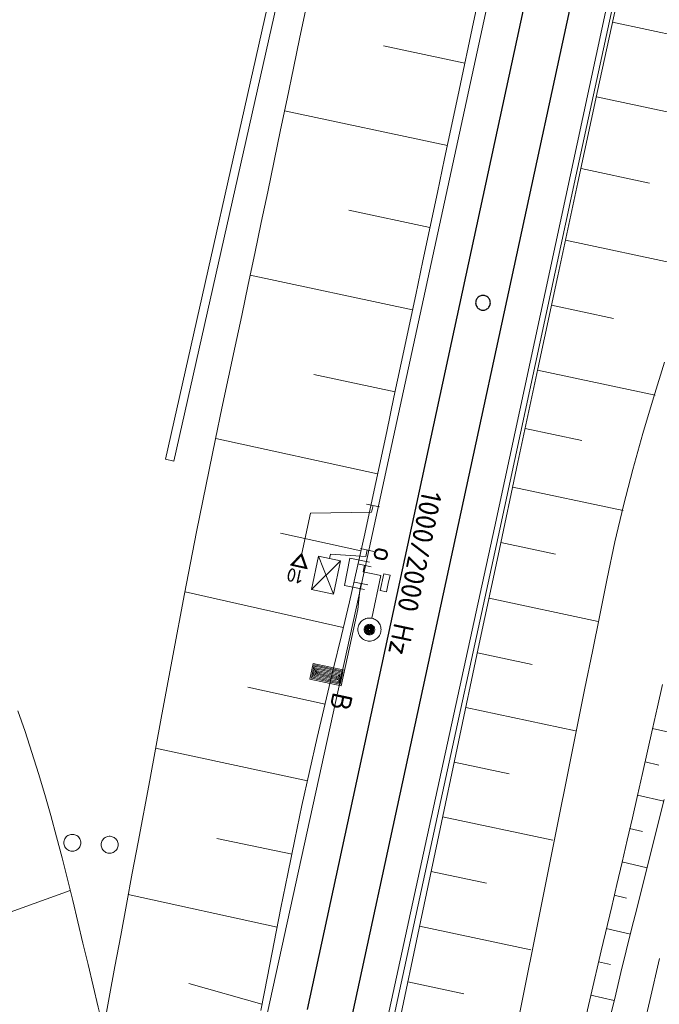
# Model space of a CAD drawing. Header units: metres. Extents: x 3425540 to 3446143, y 5432760 to 5444637.
# Tile 224 of 256: x 3436151 to 3436208, y 5441054 to 5441141. Entities that reach past the tile are written whole.
import ezdxf
from ezdxf.enums import TextEntityAlignment as Align

# ---------------------------------------------------------------- set-up
doc = ezdxf.new("R2010")
doc.units = ezdxf.units.M
for name, color, linetype, lineweight in [('B_Bestand', 9, 'Continuous', 18), ('B_Böschung', 9, 'Continuous', 18), ('B_Flurgrenzen', 9, 'Continuous', 18), ('B_Gleisachse', 9, 'Continuous', 25), ('B_Kilometrierung', 9, 'Continuous', 25), ('Bestand Kabeltröge', 9, 'Continuous', 18), ('Bestand_Neu_Strecke 3433', 9, 'Continuous', 18)]:
    doc.layers.add(name, color=color, linetype=linetype, lineweight=lineweight)
doc.styles.get("Standard").update_dxf_attribs({"font": 'isocpeur.ttf'})

msp = doc.modelspace()

# ---------------------------------------------------------------- linework, layer by layer
at = {"layer": 'B_Bestand'}
for p, q in [((3436183.126, 5441098.07), (3436181.954, 5441098.327)), ((3436182.54, 5441098.198), (3436182.412, 5441097.612)), ((3436182.411, 5441097.612), (3436177.024, 5441097.534)), ((3436182.609, 5441094.14), (3436181.436, 5441094.392)), ((3436179.033, 5441090.361), (3436177.725, 5441093.709)), ((3436181.897, 5441093.68), (3436178.778, 5441093.894)), ((3436182.022, 5441094.266), (3436181.896, 5441093.679)), ((3436179.662, 5441093.293), (3436177.096, 5441090.777)), ((3436182.376, 5441092.789), (3436181.205, 5441093.04)), ((3436181.79, 5441092.914), (3436181.665, 5441092.329)), ((3436181.664, 5441092.327), (3436183.244, 5441091.995)), ((3436183.244, 5441091.995), (3436182.438, 5441088.226)), ((3436183.183, 5441090.692), (3436183.501, 5441092.158)), ((3436183.501, 5441092.158), (3436184.051, 5441092.039)), ((3436184.051, 5441092.039), (3436183.891, 5441091.306)), ((3436182.086, 5441091.179), (3436180.913, 5441091.432)), ((3436181.5, 5441091.306), (3436181.373, 5441090.719)), ((3436183.891, 5441091.306), (3436183.732, 5441090.573)), ((3436181.373, 5441090.72), (3436181.182, 5441089.003)), ((3436183.732, 5441090.573), (3436183.183, 5441090.692))]:
    msp.add_line(p, q, dxfattribs=at)
for points in [[(3436177.024, 5441097.534), (3436176.24, 5441093.953), (3436175.241, 5441092.908), (3436176.711, 5441092.586), (3436176.24, 5441093.953)], [(3436176.219, 5441093.859), (3436175.347, 5441092.944), (3436176.629, 5441092.663), (3436176.219, 5441093.859)], [(3436176.199, 5441093.765), (3436175.455, 5441092.98), (3436176.547, 5441092.741), (3436176.199, 5441093.765)], [(3436178.778, 5441093.894), (3436178.694, 5441093.501), (3436177.725, 5441093.709), (3436177.096, 5441090.777), (3436179.033, 5441090.361), (3436179.662, 5441093.293), (3436178.694, 5441093.501)], [(3436182.223, 5441093.198), (3436180.502, 5441093.543), (3436180.019, 5441091.115), (3436181.778, 5441090.758)], [(3436181.182, 5441089.003), (3436179.725, 5441082.258), (3436176.963, 5441082.855), (3436177.262, 5441084.236), (3436180.023, 5441083.639)], [(3436181.225, 5441087.441), (3436181.208, 5441087.335), (3436181.202, 5441087.229), (3436181.208, 5441087.121), (3436181.225, 5441087.016), (3436181.253, 5441086.912), (3436181.29, 5441086.812), (3436181.339, 5441086.717), (3436181.397, 5441086.628), (3436181.464, 5441086.545), (3436181.54, 5441086.469), (3436181.623, 5441086.401), (3436181.712, 5441086.343), (3436181.807, 5441086.295), (3436181.907, 5441086.255), (3436182.011, 5441086.228), (3436182.116, 5441086.211), (3436182.223, 5441086.206), (3436182.33, 5441086.211), (3436182.436, 5441086.227), (3436182.539, 5441086.255), (3436182.639, 5441086.293), (3436182.734, 5441086.341), (3436182.824, 5441086.4), (3436182.907, 5441086.466), (3436182.982, 5441086.542), (3436183.05, 5441086.625), (3436183.108, 5441086.715), (3436183.158, 5441086.81), (3436183.196, 5441086.91), (3436183.224, 5441087.013), (3436183.241, 5441087.119), (3436183.246, 5441087.226), (3436183.241, 5441087.332), (3436183.224, 5441087.438), (3436183.196, 5441087.541), (3436183.159, 5441087.641), (3436183.11, 5441087.737), (3436183.052, 5441087.826), (3436182.985, 5441087.91), (3436182.909, 5441087.986), (3436182.826, 5441088.053), (3436182.736, 5441088.111), (3436182.642, 5441088.16), (3436182.542, 5441088.198), (3436182.438, 5441088.226), (3436182.332, 5441088.243), (3436182.226, 5441088.249), (3436182.119, 5441088.243), (3436182.013, 5441088.227), (3436181.91, 5441088.199), (3436181.81, 5441088.161), (3436181.715, 5441088.112), (3436181.625, 5441088.054), (3436181.542, 5441087.987), (3436181.466, 5441087.911), (3436181.399, 5441087.829), (3436181.34, 5441087.739), (3436181.291, 5441087.644), (3436181.253, 5441087.544), (3436181.225, 5441087.441)], [(3436181.77, 5441087.324), (3436181.763, 5441087.276), (3436181.76, 5441087.227), (3436181.762, 5441087.179), (3436181.77, 5441087.131), (3436181.783, 5441087.084), (3436181.8, 5441087.038), (3436181.822, 5441086.995), (3436181.848, 5441086.954), (3436181.879, 5441086.917), (3436181.913, 5441086.882), (3436181.951, 5441086.851), (3436181.992, 5441086.825), (3436182.035, 5441086.803), (3436182.08, 5441086.785), (3436182.128, 5441086.773), (3436182.175, 5441086.765), (3436182.224, 5441086.763), (3436182.272, 5441086.765), (3436182.32, 5441086.772), (3436182.367, 5441086.785), (3436182.413, 5441086.803), (3436182.456, 5441086.824), (3436182.497, 5441086.851), (3436182.534, 5441086.881), (3436182.569, 5441086.916), (3436182.6, 5441086.953), (3436182.626, 5441086.994), (3436182.648, 5441087.037), (3436182.666, 5441087.083), (3436182.679, 5441087.13), (3436182.686, 5441087.178), (3436182.689, 5441087.227), (3436182.686, 5441087.275), (3436182.679, 5441087.323), (3436182.666, 5441087.37), (3436182.649, 5441087.415), (3436182.627, 5441087.458), (3436182.6, 5441087.499), (3436182.57, 5441087.537), (3436182.536, 5441087.571), (3436182.498, 5441087.602), (3436182.457, 5441087.629), (3436182.414, 5441087.651), (3436182.369, 5441087.668), (3436182.321, 5441087.681), (3436182.274, 5441087.689), (3436182.225, 5441087.692), (3436182.176, 5441087.689), (3436182.128, 5441087.681), (3436182.081, 5441087.669), (3436182.036, 5441087.651), (3436181.993, 5441087.629), (3436181.952, 5441087.603), (3436181.914, 5441087.573), (3436181.88, 5441087.538), (3436181.849, 5441087.5), (3436181.823, 5441087.46), (3436181.801, 5441087.417), (3436181.783, 5441087.371), (3436181.77, 5441087.324)], [(3436181.861, 5441087.305), (3436181.855, 5441087.267), (3436181.853, 5441087.227), (3436181.855, 5441087.188), (3436181.861, 5441087.15), (3436181.871, 5441087.113), (3436181.885, 5441087.076), (3436181.902, 5441087.041), (3436181.923, 5441087.009), (3436181.948, 5441086.979), (3436181.975, 5441086.951), (3436182.006, 5441086.926), (3436182.038, 5441086.906), (3436182.073, 5441086.888), (3436182.109, 5441086.873), (3436182.147, 5441086.864), (3436182.185, 5441086.857), (3436182.224, 5441086.855), (3436182.263, 5441086.858), (3436182.301, 5441086.863), (3436182.339, 5441086.874), (3436182.375, 5441086.887), (3436182.41, 5441086.905), (3436182.442, 5441086.926), (3436182.473, 5441086.95), (3436182.5, 5441086.978), (3436182.525, 5441087.008), (3436182.546, 5441087.041), (3436182.563, 5441087.075), (3436182.578, 5441087.112), (3436182.588, 5441087.149), (3436182.594, 5441087.188), (3436182.596, 5441087.227), (3436182.594, 5441087.265), (3436182.588, 5441087.303), (3436182.578, 5441087.342), (3436182.564, 5441087.378), (3436182.546, 5441087.412), (3436182.525, 5441087.445), (3436182.501, 5441087.475), (3436182.474, 5441087.502), (3436182.443, 5441087.527), (3436182.411, 5441087.548), (3436182.376, 5441087.566), (3436182.339, 5441087.58), (3436182.302, 5441087.591), (3436182.264, 5441087.596), (3436182.225, 5441087.598), (3436182.186, 5441087.596), (3436182.148, 5441087.59), (3436182.11, 5441087.58), (3436182.074, 5441087.567), (3436182.039, 5441087.549), (3436182.006, 5441087.528), (3436181.976, 5441087.503), (3436181.949, 5441087.476), (3436181.924, 5441087.445), (3436181.903, 5441087.413), (3436181.885, 5441087.379), (3436181.871, 5441087.343), (3436181.861, 5441087.305)], [(3436181.952, 5441087.286), (3436181.948, 5441087.256), (3436181.946, 5441087.227), (3436181.947, 5441087.198), (3436181.952, 5441087.169), (3436181.959, 5441087.141), (3436181.969, 5441087.114), (3436181.983, 5441087.088), (3436181.999, 5441087.063), (3436182.017, 5441087.04), (3436182.038, 5441087.02), (3436182.06, 5441087.002), (3436182.085, 5441086.986), (3436182.111, 5441086.973), (3436182.138, 5441086.962), (3436182.167, 5441086.955), (3436182.195, 5441086.95), (3436182.224, 5441086.948), (3436182.253, 5441086.95), (3436182.282, 5441086.954), (3436182.31, 5441086.962), (3436182.337, 5441086.972), (3436182.363, 5441086.986), (3436182.388, 5441087.002), (3436182.411, 5441087.019), (3436182.431, 5441087.04), (3436182.45, 5441087.063), (3436182.466, 5441087.087), (3436182.479, 5441087.113), (3436182.489, 5441087.14), (3436182.497, 5441087.169), (3436182.501, 5441087.197), (3436182.503, 5441087.227), (3436182.502, 5441087.255), (3436182.497, 5441087.285), (3436182.49, 5441087.313), (3436182.479, 5441087.34), (3436182.466, 5441087.366), (3436182.45, 5441087.39), (3436182.432, 5441087.413), (3436182.411, 5441087.434), (3436182.389, 5441087.452), (3436182.364, 5441087.468), (3436182.338, 5441087.481), (3436182.311, 5441087.491), (3436182.282, 5441087.5), (3436182.254, 5441087.504), (3436182.225, 5441087.505), (3436182.196, 5441087.504), (3436182.167, 5441087.499), (3436182.139, 5441087.492), (3436182.111, 5441087.482), (3436182.086, 5441087.468), (3436182.061, 5441087.453), (3436182.038, 5441087.434), (3436182.017, 5441087.414), (3436181.999, 5441087.391), (3436181.983, 5441087.367), (3436181.97, 5441087.341), (3436181.96, 5441087.313), (3436181.952, 5441087.286)], [(3436182.042, 5441087.266), (3436182.04, 5441087.247), (3436182.039, 5441087.227), (3436182.04, 5441087.208), (3436182.043, 5441087.189), (3436182.048, 5441087.17), (3436182.055, 5441087.152), (3436182.064, 5441087.134), (3436182.074, 5441087.118), (3436182.086, 5441087.103), (3436182.1, 5441087.089), (3436182.115, 5441087.077), (3436182.131, 5441087.066), (3436182.149, 5441087.057), (3436182.167, 5441087.05), (3436182.186, 5441087.046), (3436182.204, 5441087.042), (3436182.224, 5441087.041), (3436182.243, 5441087.042), (3436182.263, 5441087.045), (3436182.282, 5441087.05), (3436182.3, 5441087.057), (3436182.317, 5441087.066), (3436182.333, 5441087.077), (3436182.348, 5441087.089), (3436182.362, 5441087.103), (3436182.374, 5441087.118), (3436182.385, 5441087.134), (3436182.394, 5441087.151), (3436182.401, 5441087.17), (3436182.406, 5441087.188), (3436182.409, 5441087.208), (3436182.41, 5441087.227), (3436182.409, 5441087.246), (3436182.406, 5441087.266), (3436182.401, 5441087.284), (3436182.394, 5441087.302), (3436182.385, 5441087.319), (3436182.375, 5441087.336), (3436182.362, 5441087.351), (3436182.349, 5441087.365), (3436182.333, 5441087.377), (3436182.317, 5441087.388), (3436182.3, 5441087.397), (3436182.282, 5441087.403), (3436182.263, 5441087.409), (3436182.244, 5441087.411), (3436182.225, 5441087.413), (3436182.205, 5441087.412), (3436182.186, 5441087.408), (3436182.167, 5441087.404), (3436182.149, 5441087.396), (3436182.132, 5441087.388), (3436182.116, 5441087.377), (3436182.1, 5441087.365), (3436182.087, 5441087.352), (3436182.075, 5441087.337), (3436182.064, 5441087.32), (3436182.055, 5441087.303), (3436182.048, 5441087.285), (3436182.042, 5441087.266)], [(3436182.133, 5441087.247), (3436182.132, 5441087.237), (3436182.131, 5441087.227), (3436182.132, 5441087.218), (3436182.134, 5441087.208), (3436182.136, 5441087.198), (3436182.139, 5441087.189), (3436182.144, 5441087.18), (3436182.149, 5441087.173), (3436182.156, 5441087.165), (3436182.162, 5441087.158), (3436182.17, 5441087.152), (3436182.178, 5441087.147), (3436182.187, 5441087.142), (3436182.196, 5441087.138), (3436182.205, 5441087.136), (3436182.215, 5441087.134), (3436182.224, 5441087.134), (3436182.244, 5441087.136), (3436182.253, 5441087.139), (3436182.262, 5441087.142), (3436182.271, 5441087.147), (3436182.279, 5441087.152), (3436182.287, 5441087.158), (3436182.299, 5441087.172), (3436182.305, 5441087.181), (3436182.309, 5441087.189), (3436182.313, 5441087.198), (3436182.316, 5441087.208), (3436182.317, 5441087.217), (3436182.317, 5441087.236), (3436182.315, 5441087.246), (3436182.313, 5441087.255), (3436182.305, 5441087.273), (3436182.3, 5441087.281), (3436182.293, 5441087.289), (3436182.287, 5441087.296), (3436182.279, 5441087.302), (3436182.271, 5441087.307), (3436182.262, 5441087.312), (3436182.253, 5441087.315), (3436182.244, 5441087.318), (3436182.234, 5441087.319), (3436182.225, 5441087.32), (3436182.205, 5441087.318), (3436182.196, 5441087.315), (3436182.187, 5441087.312), (3436182.178, 5441087.307), (3436182.17, 5441087.302), (3436182.162, 5441087.296), (3436182.15, 5441087.282), (3436182.144, 5441087.273), (3436182.139, 5441087.265), (3436182.136, 5441087.256), (3436182.133, 5441087.247)], [(3436179.894, 5441083.556), (3436177.345, 5441084.106), (3436177.092, 5441082.938), (3436179.641, 5441082.387), (3436179.871, 5441083.45), (3436177.428, 5441083.977), (3436177.222, 5441083.021), (3436179.558, 5441082.517), (3436179.742, 5441083.366), (3436177.511, 5441083.848), (3436177.351, 5441083.105), (3436179.475, 5441082.646), (3436179.612, 5441083.283), (3436177.595, 5441083.719), (3436177.48, 5441083.188), (3436179.391, 5441082.775), (3436179.483, 5441083.2), (3436177.678, 5441083.59), (3436177.609, 5441083.271), (3436179.308, 5441082.904), (3436179.354, 5441083.116), (3436177.761, 5441083.461), (3436177.738, 5441083.355), (3436179.251, 5441083.028)]]:
    msp.add_lwpolyline(points, dxfattribs=at)
at = {"layer": 'B_Böschung'}
for p, q in [((3436203.721, 5441140.95), (3436210.271, 5441139.535)), ((3436190.671, 5441137.306), (3436183.457, 5441138.842)), ((3436202.3, 5441134.348), (3436214.983, 5441131.615)), ((3436189.123, 5441130.041), (3436174.725, 5441133.107)), ((3436200.935, 5441128.01), (3436206.993, 5441126.706)), ((3436187.576, 5441122.777), (3436180.392, 5441124.306)), ((3436199.571, 5441121.672), (3436211.086, 5441119.194)), ((3436186.031, 5441115.513), (3436171.681, 5441118.573)), ((3436198.333, 5441115.92), (3436203.806, 5441114.744)), ((3436197.095, 5441110.169), (3436207.476, 5441107.946)), ((3436184.486, 5441108.249), (3436177.315, 5441109.786)), ((3436195.985, 5441105.002), (3436200.997, 5441103.933)), ((3436182.942, 5441100.985), (3436168.634, 5441104.12)), ((3436194.888, 5441099.832), (3436204.66, 5441097.755)), ((3436181.455, 5441094.184), (3436174.365, 5441095.766)), ((3436193.845, 5441094.917), (3436198.662, 5441093.894)), ((3436179.894, 5441087.398), (3436165.917, 5441090.575)), ((3436192.801, 5441090.002), (3436202.455, 5441087.953)), ((3436191.775, 5441085.167), (3436196.611, 5441084.141)), ((3436178.312, 5441080.618), (3436171.463, 5441082.138)), ((3436190.749, 5441080.333), (3436200.44, 5441078.276)), ((3436207.249, 5441078.473), (3436209.767, 5441077.914)), ((3436176.732, 5441073.837), (3436163.32, 5441076.729)), ((3436189.722, 5441075.498), (3436194.578, 5441074.468)), ((3436206.597, 5441075.52), (3436207.8, 5441075.249)), ((3436205.911, 5441072.575), (3436208.241, 5441072.042)), ((3436188.696, 5441070.663), (3436198.427, 5441068.603)), ((3436205.224, 5441069.63), (3436206.362, 5441069.366)), ((3436175.398, 5441067.378), (3436168.744, 5441068.756)), ((3436204.536, 5441066.685), (3436206.763, 5441066.166)), ((3436187.67, 5441065.829), (3436192.567, 5441064.793)), ((3436141.055, 5441058.851), (3436155.775, 5441064.144)), ((3436174.064, 5441060.918), (3436160.905, 5441063.786)), ((3436203.848, 5441063.74), (3436204.939, 5441063.485)), ((3436186.65, 5441060.993), (3436196.501, 5441058.913)), ((3436203.161, 5441060.795), (3436205.301, 5441060.295)), ((3436202.473, 5441057.85), (3436203.522, 5441057.605)), ((3436185.612, 5441056.072), (3436190.567, 5441055.026)), ((3436172.712, 5441054.108), (3436166.244, 5441055.92)), ((3436201.785, 5441054.905), (3436203.873, 5441054.418))]:
    msp.add_line(p, q, dxfattribs=at)
for points in [[(3436182.94, 5441182.126), (3436164.924, 5441102.111), (3436164.183, 5441102.286), (3436183.701, 5441188.994)], [(3436192.08, 5441143.966), (3436191.436, 5441140.951), (3436190.152, 5441134.919), (3436189.511, 5441131.901), (3436188.871, 5441128.885), (3436188.231, 5441125.868), (3436186.953, 5441119.834), (3436186.314, 5441116.818), (3436185.034, 5441110.784), (3436184.393, 5441107.768), (3436183.751, 5441104.752), (3436183.108, 5441101.736), (3436182.463, 5441098.72), (3436181.816, 5441095.705), (3436181.146, 5441092.695), (3436180.452, 5441089.691), (3436179.743, 5441086.69), (3436179.026, 5441083.69), (3436178.31, 5441080.69), (3436177.604, 5441077.688), (3436176.915, 5441074.683), (3436176.252, 5441071.672), (3436175.615, 5441068.655), (3436174.999, 5441065.634), (3436174.397, 5441062.61), (3436173.803, 5441059.584), (3436173.212, 5441056.557), (3436172.617, 5441053.531)], [(3436165.768, 5440961.867), (3436167.485, 5440970.112), (3436169.216, 5440978.356), (3436170.957, 5440986.602), (3436172.701, 5440994.847), (3436174.442, 5441003.092), (3436176.182, 5441011.338), (3436177.92, 5441019.583), (3436179.658, 5441027.829), (3436183.132, 5441044.321), (3436184.871, 5441052.567), (3436186.611, 5441060.812), (3436188.352, 5441069.057), (3436190.097, 5441077.301), (3436191.844, 5441085.545), (3436193.595, 5441093.788), (3436195.35, 5441102.03), (3436197.11, 5441110.271), (3436198.875, 5441118.512), (3436200.645, 5441126.75), (3436202.422, 5441134.988), (3436204.205, 5441143.224)], [(3436158.696, 5441051.945), (3436159.208, 5441054.691), (3436159.721, 5441057.437), (3436160.233, 5441060.183), (3436160.745, 5441062.928), (3436161.257, 5441065.674), (3436161.77, 5441068.42), (3436162.794, 5441073.912), (3436163.307, 5441076.658), (3436163.819, 5441079.403), (3436164.843, 5441084.895), (3436165.869, 5441090.387), (3436166.393, 5441093.13), (3436166.932, 5441095.871), (3436167.482, 5441098.609), (3436168.043, 5441101.345), (3436168.612, 5441104.08), (3436169.187, 5441106.814), (3436169.766, 5441109.546), (3436170.347, 5441112.279), (3436170.929, 5441115.011), (3436171.51, 5441117.743), (3436172.087, 5441120.476), (3436172.66, 5441123.21), (3436173.231, 5441125.945), (3436173.8, 5441128.68), (3436174.368, 5441131.414), (3436174.937, 5441134.149), (3436175.507, 5441136.884), (3436176.079, 5441139.618), (3436176.653, 5441142.351)], [(3436208.305, 5441110.886), (3436207.327, 5441107.73), (3436206.389, 5441104.564), (3436205.503, 5441101.385), (3436204.678, 5441098.191), (3436203.926, 5441094.979), (3436203.25, 5441091.749), (3436202.592, 5441088.514), (3436201.935, 5441085.279), (3436201.28, 5441082.044), (3436200.626, 5441078.808), (3436199.973, 5441075.572), (3436198.671, 5441069.1), (3436198.021, 5441065.864), (3436197.372, 5441062.627), (3436196.724, 5441059.39), (3436196.077, 5441056.154), (3436195.429, 5441052.917)], [(3436208.142, 5441082.372), (3436207.702, 5441080.405), (3436207.26, 5441078.439), (3436206.815, 5441076.474), (3436206.367, 5441074.509), (3436205.919, 5441072.545), (3436205.467, 5441070.581), (3436205.013, 5441068.617), (3436204.558, 5441066.654), (3436204.101, 5441064.691), (3436203.643, 5441062.729), (3436202.723, 5441058.805), (3436201.799, 5441054.881), (3436200.873, 5441050.959)], [(3436151.132, 5441080.034), (3436151.773, 5441078.202), (3436152.384, 5441076.358), (3436152.963, 5441074.503), (3436153.519, 5441072.642), (3436154.054, 5441070.776), (3436154.567, 5441068.906), (3436155.06, 5441067.031), (3436155.534, 5441065.151), (3436155.989, 5441063.265), (3436156.44, 5441061.379), (3436156.891, 5441059.492), (3436157.343, 5441057.605), (3436157.794, 5441055.718), (3436158.245, 5441053.832), (3436158.696, 5441051.945)], [(3436208.279, 5441072.201), (3436206.359, 5441064.557), (3436205.881, 5441062.646), (3436205.405, 5441060.734), (3436204.93, 5441058.821), (3436204.459, 5441056.908), (3436203.995, 5441054.993), (3436203.541, 5441053.076)], [(3436206.584, 5441052.55), (3436207.009, 5441054.416), (3436207.859, 5441058.146)]]:
    msp.add_lwpolyline(points, dxfattribs=at)
at = {"layer": 'B_Flurgrenzen'}
for points in [[(3436156.707, 5441068.374), (3436156.701, 5441068.468), (3436156.683, 5441068.557), (3436156.654, 5441068.652), (3436156.613, 5441068.734), (3436156.559, 5441068.811), (3436156.5, 5441068.888), (3436156.435, 5441068.953), (3436156.359, 5441069.006), (3436156.276, 5441069.053), (3436156.187, 5441069.083), (3436156.099, 5441069.106), (3436156.004, 5441069.118), (3436155.91, 5441069.118), (3436155.815, 5441069.106), (3436155.727, 5441069.083), (3436155.638, 5441069.053), (3436155.555, 5441069.006), (3436155.479, 5441068.953), (3436155.414, 5441068.888), (3436155.355, 5441068.811), (3436155.301, 5441068.734), (3436155.26, 5441068.652), (3436155.231, 5441068.557), (3436155.213, 5441068.468), (3436155.207, 5441068.374), (3436155.213, 5441068.28), (3436155.231, 5441068.191), (3436155.26, 5441068.096), (3436155.301, 5441068.014), (3436155.355, 5441067.937), (3436155.414, 5441067.86), (3436155.479, 5441067.795), (3436155.555, 5441067.742), (3436155.638, 5441067.695), (3436155.727, 5441067.665), (3436155.815, 5441067.642), (3436155.91, 5441067.63), (3436156.004, 5441067.63), (3436156.099, 5441067.642), (3436156.187, 5441067.665), (3436156.276, 5441067.695), (3436156.359, 5441067.742), (3436156.435, 5441067.795), (3436156.5, 5441067.86), (3436156.559, 5441067.937), (3436156.613, 5441068.014), (3436156.654, 5441068.096), (3436156.683, 5441068.191), (3436156.701, 5441068.28), (3436156.707, 5441068.374)], [(3436159.999, 5441068.201), (3436159.993, 5441068.295), (3436159.975, 5441068.384), (3436159.946, 5441068.479), (3436159.905, 5441068.561), (3436159.851, 5441068.638), (3436159.792, 5441068.715), (3436159.727, 5441068.78), (3436159.651, 5441068.833), (3436159.568, 5441068.88), (3436159.479, 5441068.91), (3436159.391, 5441068.933), (3436159.296, 5441068.945), (3436159.202, 5441068.945), (3436159.107, 5441068.933), (3436159.019, 5441068.91), (3436158.93, 5441068.88), (3436158.847, 5441068.833), (3436158.771, 5441068.78), (3436158.706, 5441068.715), (3436158.647, 5441068.638), (3436158.593, 5441068.561), (3436158.552, 5441068.479), (3436158.523, 5441068.384), (3436158.505, 5441068.295), (3436158.499, 5441068.201), (3436158.505, 5441068.107), (3436158.523, 5441068.018), (3436158.552, 5441067.923), (3436158.593, 5441067.841), (3436158.647, 5441067.764), (3436158.706, 5441067.687), (3436158.771, 5441067.622), (3436158.847, 5441067.569), (3436158.93, 5441067.522), (3436159.019, 5441067.492), (3436159.107, 5441067.469), (3436159.202, 5441067.457), (3436159.296, 5441067.457), (3436159.391, 5441067.469), (3436159.479, 5441067.492), (3436159.568, 5441067.522), (3436159.651, 5441067.569), (3436159.727, 5441067.622), (3436159.792, 5441067.687), (3436159.851, 5441067.764), (3436159.905, 5441067.841), (3436159.946, 5441067.923), (3436159.975, 5441068.018), (3436159.993, 5441068.107), (3436159.999, 5441068.201)]]:
    msp.add_lwpolyline(points, dxfattribs=at)
at = {"layer": 'B_Gleisachse'}
for p, q in [((3436206.929, 5441193.422), (3436176.705, 5441053.632)), ((3436210.838, 5441192.577), (3436165.474, 5440982.759))]:
    msp.add_line(p, q, dxfattribs=at)
at = {"layer": 'B_Kilometrierung'}
msp.add_lwpolyline([(3436192.913, 5441116.125), (3436192.908, 5441116.207), (3436192.893, 5441116.289), (3436192.867, 5441116.366), (3436192.831, 5441116.437), (3436192.79, 5441116.509), (3436192.739, 5441116.57), (3436192.678, 5441116.627), (3436192.611, 5441116.673), (3436192.539, 5441116.714), (3436192.463, 5441116.744), (3436192.386, 5441116.765), (3436192.304, 5441116.775), (3436192.222, 5441116.775), (3436192.14, 5441116.765), (3436192.063, 5441116.744), (3436191.987, 5441116.714), (3436191.915, 5441116.673), (3436191.848, 5441116.627), (3436191.787, 5441116.57), (3436191.736, 5441116.509), (3436191.695, 5441116.437), (3436191.659, 5441116.366), (3436191.633, 5441116.289), (3436191.618, 5441116.207), (3436191.613, 5441116.125), (3436191.618, 5441116.043), (3436191.633, 5441115.961), (3436191.659, 5441115.884), (3436191.695, 5441115.813), (3436191.736, 5441115.741), (3436191.787, 5441115.68), (3436191.848, 5441115.623), (3436191.915, 5441115.577), (3436191.987, 5441115.536), (3436192.063, 5441115.506), (3436192.14, 5441115.485), (3436192.222, 5441115.475), (3436192.304, 5441115.475), (3436192.386, 5441115.485), (3436192.463, 5441115.506), (3436192.539, 5441115.536), (3436192.611, 5441115.577), (3436192.678, 5441115.623), (3436192.739, 5441115.68), (3436192.79, 5441115.741), (3436192.831, 5441115.813), (3436192.867, 5441115.884), (3436192.893, 5441115.961), (3436192.908, 5441116.043), (3436192.913, 5441116.125)], dxfattribs=at)
at = {"layer": 'Bestand Kabeltröge'}
for p, q in [((3436206.195, 5441156.107), (3436199.985, 5441127.441)), ((3436206.683, 5441156.001), (3436200.473, 5441127.335)), ((3436199.985, 5441127.441), (3436193.269, 5441096.223)), ((3436200.473, 5441127.335), (3436193.757, 5441096.117)), ((3436193.269, 5441096.223), (3436187.161, 5441068.144)), ((3436193.757, 5441096.117), (3436187.649, 5441068.038)), ((3436187.161, 5441068.144), (3436182.271, 5441045.701)), ((3436187.649, 5441068.038), (3436182.759, 5441045.595))]:
    msp.add_line(p, q, dxfattribs=at)
at = {"layer": 'Bestand_Neu_Strecke 3433'}
for q in [(3436269.9, 5441498.35), (3436152.203, 5440957.38)]:
    msp.add_line((3436181.75, 5441092.344), q, dxfattribs=at)

# ---------------------------------------------------------------- texts
at = {"layer": 'B_Bestand'}
for s, height, rotation, p in [('1000/2000 Hz', 1.8, 258.11758, (3436186.257, 5441092.206)), ('o', 1.8, 257.92264, (3436183.491, 5441093.835)), ('10', 1.2, 167.6854, (3436175.626, 5441091.981)), ('B', 1.8, 257.91217, (3436179.731, 5441080.833))]:
    msp.add_text(s, height=height, rotation=rotation, dxfattribs=at).set_placement(p, align=Align.MIDDLE)

doc.saveas('drawing.dxf')
